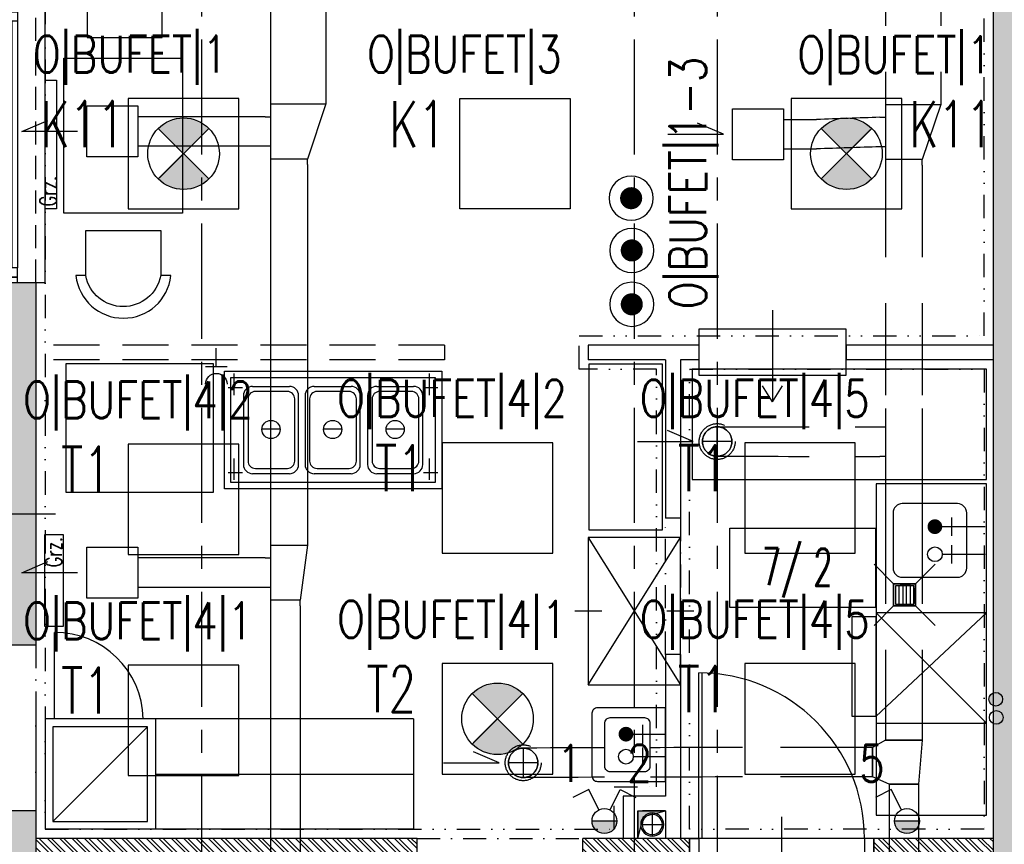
# Model space of a CAD drawing. Extents: x 41755 to 123924, y -112333 to 86187.
# Tile 214 of 256: x 100422 to 100957, y -7416 to -6968. Entities that reach past the tile are written whole.
import ezdxf
from ezdxf.enums import TextEntityAlignment as Align

# ---------------------------------------------------------------- set-up
doc = ezdxf.new("R2010")
doc.units = 0
doc.header["$LTSCALE"] = 50
for name, pattern in [('CENTER', [2, 1.25, -0.25, 0.25, -0.25]), ('DASHDOT', [1, 0.5, -0.25, 0, -0.25]), ('DASHED', [0.75, 0.5, -0.25]), ('DASHED2', [0.375, 0.25, -0.125]), ('DIVIDE', [31.75, 12.7, -6.35, 0, -6.35, 0, -6.35])]:
    doc.linetypes.add(name, pattern=pattern)
doc.layers.get('0').update_dxf_attribs({"color": 101, "linetype": 'CONTINUOUS'})
for name, color, linetype in [('-A_ELEKTR', 2, 'CONTINUOUS'), ('-A_OPIS', 1, 'CONTINUOUS'), ('Drz---drzwi', 5, 'CONTINUOUS'), ('E-90', 6, 'CONTINUOUS'), ('E35', 6, 'CONTINUOUS'), ('Ins-co', 2, 'CONTINUOUS'), ('Ins-kan', 54, 'CONTINUOUS'), ('Ins-went', 141, 'CONTINUOUS'), ('Ins-wod', 4, 'CONTINUOUS'), ('Okn---okna', 5, 'CONTINUOUS'), ('Opis-pom', 6, 'CONTINUOUS'), ('Opis_pom_ramka', 6, 'CONTINUOUS'), ('Os-osie glowne', 1, 'CENTER'), ('Sc-beton', 7, 'CONTINUOUS'), ('Sc-beton-hatch', 86, 'CONTINUOUS'), ('Sc-cegla pustak', 42, 'CONTINUOUS'), ('Sc-cegla pustak-hatch', 8, 'CONTINUOUS'), ('Sc-nadproza kon', 5, 'DASHED2'), ('Sc-silikat', 61, 'CONTINUOUS'), ('Suf-widok', 8, 'CONTINUOUS'), ('W-idok pod', 5, 'DASHED'), ('W-otwor-strop', 1, 'CONTINUOUS'), ('Wyp-kuchnia', 71, 'CONTINUOUS'), ('Wyp-meble', 155, 'CONTINUOUS'), ('Wyp-sanitar', 131, 'CONTINUOUS')]:
    doc.layers.add(name, color=color, linetype=linetype)
doc.layers.get('-A_OPIS').off()
doc.styles.add('KA wymiar', font='romans.shx', dxfattribs={"width": 0.6})
doc.styles.add('ROMANS', font='romans', dxfattribs={"width": 0.85})

# ---------------------------------------------------------------- blocks, each defined once
blk = doc.blocks.new('_0630_DRZWI_90')
at = {"ltscale": 7}
for p, q in [((5, 8), (5, 98)), ((6.8, 8), (6.8, 97.98))]:
    blk.add_line(p, q, dxfattribs=at)
at = {"ltscale": 25}
for p, q in [((50, 19.7), (50, -28.9)), ((5, 8), (0, 8)), ((0, 8), (5, 8)), ((0, 0), (0, 8)), ((95, 8), (5, 8)), ((5, 8), (5, 0)), ((95, 8), (95, 0)), ((100, 8), (95, 8)), ((100, 0), (100, 8)), ((5, 0), (0, 0)), ((5, 0), (0, 0)), ((95, 0), (100, 0)), ((95, 0), (100, 0))]:
    blk.add_line(p, q, dxfattribs=at)
at = {"ltscale": 7}
blk.add_arc((5, 8), 90, 0, 90, dxfattribs=at)
blk = doc.blocks.new('_dsjhgfdfg')
for p, q in [((-28, -150), (-28, 0)), ((-28, 0), (-25, 0)), ((15, 0), (10, 0)), ((15, -150), (15, 0)), ((-10, -145), (-10, -5)), ((-6, -8), (-6, -142)), ((-3, -8), (-3, -142)), ((0, -8), (0, -142)), ((-25, -150), (-28, -150)), ((10, -150), (15, -150))]:
    blk.add_line(p, q)
at = {"linetype": 'DASHED2'}
for p, q in [((10, -150), (10, 0)), ((-25, -150), (-25, 0))]:
    blk.add_line(p, q, dxfattribs=at)
for points in [[(-10, -5), (-10, 0), (0, 0), (0, -3), (-4, -3), (-4, -5)], [(-6, -8), (-6, -5), (-4, -5), (-4, -3), (0, -3), (0, -5), (0, -8)], [(-6, -142), (-6, -145), (-4, -145), (-4, -147), (0, -147), (0, -145), (0, -142)], [(-10, -145), (-10, -150), (0, -150), (0, -147), (-4, -147), (-4, -145)]]:
    blk.add_lwpolyline(points, close=True)
blk = doc.blocks.new('_opis_pom_metka')
at = {"layer": 'Opis_pom_ramka'}
blk.add_lwpolyline([(-33.13, 0), (32.87, 0), (32.87, -36), (-33.13, -36)], close=True, dxfattribs=at)
at = {"style": 'KA wymiar', "width": 0.6}
blk.add_attdef('KO/', text='', height=16.8, dxfattribs=at).set_placement((3.45, -25.87), align=Align.RIGHT)
blk.add_attdef('NR', (3.8, -26.16), '', height=16.8, dxfattribs=at)
blk = doc.blocks.new('_dkjhsjhkfgh')
at = {"layer": 'Ins-went', "ltscale": 2}
for p, q in [((767.5, 3642.3), (767.5, 3425.1)), ((797.5, 3642.3), (797.5, 3425.1)), ((767.5, 3425.08), (767.5, 3389.08)), ((797.5, 3425.08), (797.5, 3422.08)), ((767.5, 3422.08), (797.5, 3422.08)), ((797.5, 3422.08), (787.5, 3392.08)), ((764.5, 3415.08), (767.5, 3415.08)), ((767.5, 3399.08), (764.5, 3399.08)), ((787.5, 3392.08), (767.5, 3392.08)), ((787.5, 3389.08), (787.5, 3392.08)), ((767.5, 3389.08), (767.5, 3185.38)), ((787.5, 3389.08), (787.5, 3185.38)), ((767.5, 3185.38), (767.5, 3149.38)), ((767.5, 3182.38), (787.5, 3182.38)), ((787.5, 3182.38), (783.5, 3152.38)), ((787.5, 3185.38), (787.5, 3182.38)), ((764.5, 3175.38), (767.5, 3175.38)), ((767.5, 3159.38), (764.5, 3159.38)), ((783.5, 3152.38), (767.5, 3152.38)), ((783.5, 3149.38), (783.5, 3152.38)), ((767.5, 3149.38), (767.5, 3146.38)), ((767.5, 3146.38), (767.5, 3133.38)), ((783.5, 3149.38), (783.5, 3146.38)), ((783.5, 3146.38), (783.5, 3133.38)), ((767.5, 3133.38), (767.5, 3129.38)), ((767.5, 3129.38), (767.5, 2909.18)), ((783.5, 3133.38), (783.5, 3129.38)), ((783.5, 3129.38), (783.5, 2909.18))]:
    blk.add_line(p, q, dxfattribs=at)
for points in [[(667.68, 3420.93), (695.38, 3420.93), (695.38, 3393.23), (667.68, 3393.23)], [(667.68, 3181.23), (695.38, 3181.23), (695.38, 3153.53), (667.68, 3153.53)]]:
    blk.add_lwpolyline(points, close=True, dxfattribs=at)
for points in [[(662.68, 3407.08), (632.44, 3407.08), (646.45, 3413.1)], [(662.68, 3167.38), (632.44, 3167.38), (646.45, 3173.4)]]:
    blk.add_lwpolyline(points, dxfattribs=at)
for points in [[(764.5, 3415.08), (695.38, 3415.08)], [(764.5, 3399.08), (695.38, 3399.08)], [(764.5, 3175.38), (695.38, 3175.38)], [(764.5, 3159.38), (695.38, 3159.38)]]:
    blk.add_spline(points, degree=3, dxfattribs=at)
blk = doc.blocks.new('_ODWODNIENIE_KRATKA')
for p, q in [((-12, 0), (-22.61, 10.61)), ((0, 0), (10.61, 10.61)), ((-11, -2.99), (-1, -2.99)), ((-1, -4.99), (-11, -4.99)), ((-11, -6.99), (-1, -6.99)), ((-1, -8.99), (-11, -8.99)), ((-22.61, -22.6), (-12, -11.99)), ((10.61, -22.6), (0, -11.99))]:
    blk.add_line(p, q)
for points in [[(0, -11.99), (0, 0), (-12, 0), (-12, -11.99)], [(-1, -10.99), (-1, -1), (-11, -1), (-11, -10.99)]]:
    blk.add_lwpolyline(points, close=True)
blk = doc.blocks.new('T-GNIAZDO_1F')
at = {"layer": '-A_ELEKTR'}
for p, q in [((9.36, 11.7), (9.36, 0)), ((9.36, 5.85), (19.5, 5.85))]:
    blk.add_line(p, q, dxfattribs=at)
blk.add_arc((0, 5.85), 5.85, 270, 90, dxfattribs=at)
blk = doc.blocks.new('stoliczek')
at = {"layer": 'Wyp-meble'}
blk.add_lwpolyline([(58.8, 31.2), (143.01, 31.2), (143.01, -33.16), (58.8, -33.16)], close=True, dxfattribs=at)
for points in [[(23.1, -20.56), (23.1, -25.81, -0.895014), (23.1, 25.81), (23.1, 20.26, 0.825539), (23.14, -20.49), (47.7, -20.49), (47.7, 20.26), (23.1, 20.26)], [(177.04, -21.43), (177.04, -26.68, 0.895014), (177.04, 24.95), (177.04, 19.4, -0.825539), (177.01, -21.36), (152.45, -21.36), (152.45, 19.4), (177.04, 19.4)]]:
    blk.add_lwpolyline(points, format="xyb", dxfattribs=at)
blk = doc.blocks.new('A$C5DF87A14')
at = {"layer": 'Wyp-meble', "rotation": 270}
blk.add_blockref('stoliczek', (698.42, 3515.78), dxfattribs=at)
blk = doc.blocks.new('E-90Przycisk')
at = {"layer": 'E35', "const_width": 3}
blk.add_lwpolyline([(1.5, 0, -1), (-1.5, 0, -1)], format="xyb", close=True, dxfattribs=at)
at = {"layer": 'E35'}
blk.add_circle((0, 0), 6, dxfattribs=at)

msp = doc.modelspace()

# ---------------------------------------------------------------- hatches: boundary and pattern name
at = {"layer": 'E35'}
h = msp.add_hatch(color=256, dxfattribs=at)
edge = h.paths.add_edge_path()
edge.add_line((100511.18, -7040.641), (100524.926, -7026.895))
edge.add_ellipse((100511.18, -7040.641), major_axis=(13.746, 13.746), ratio=1, start_angle=360, end_angle=450)
edge.add_line((100497.434, -7026.895), (100511.18, -7040.641))
edge = h.paths.add_edge_path()
edge.add_line((100524.926, -7054.388), (100511.18, -7040.641))
edge.add_line((100511.18, -7040.641), (100497.434, -7054.388))
edge.add_ellipse((100511.18, -7040.641), major_axis=(-13.746, 13.746), ratio=1, start_angle=90, end_angle=180)
h = msp.add_hatch(color=256, dxfattribs=at)
edge = h.paths.add_edge_path()
edge.add_line((100871.18, -7040.641), (100884.926, -7026.895))
edge.add_ellipse((100871.18, -7040.641), major_axis=(13.746, 13.746), ratio=1, start_angle=360, end_angle=450)
edge.add_line((100857.434, -7026.895), (100871.18, -7040.641))
edge = h.paths.add_edge_path()
edge.add_line((100884.926, -7054.388), (100871.18, -7040.641))
edge.add_line((100871.18, -7040.641), (100857.434, -7054.388))
edge.add_ellipse((100871.18, -7040.641), major_axis=(-13.746, 13.746), ratio=1, start_angle=90, end_angle=180)
h = msp.add_hatch(color=256, dxfattribs=at)
edge = h.paths.add_edge_path()
edge.add_line((100681.684, -7347.641), (100695.43, -7333.895))
edge.add_ellipse((100681.684, -7347.641), major_axis=(13.746, 13.746), ratio=1, start_angle=360, end_angle=450)
edge.add_line((100667.938, -7333.895), (100681.684, -7347.641))
edge = h.paths.add_edge_path()
edge.add_line((100695.43, -7361.388), (100681.684, -7347.641))
edge.add_line((100681.684, -7347.641), (100667.938, -7361.388))
edge.add_ellipse((100681.684, -7347.641), major_axis=(-13.746, 13.746), ratio=1, start_angle=90, end_angle=180)
for points in [[(100733.001, -7403.185), (100746.501, -7403.185, -1)], [(100897.257, -7403.185), (100910.757, -7403.185, -1)]]:
    msp.add_hatch(color=256, dxfattribs=at).paths.add_polyline_path(points)
at = {"layer": 'Ins-wod'}
msp.add_hatch(color=256, dxfattribs=at).paths.add_polyline_path([(100955.977, -7337.04, 1), (100948.489, -7337.04, 1)])
at = {"layer": 'Sc-beton-hatch'}
h = msp.add_hatch(dxfattribs=at)
h.set_pattern_fill('ANSI33', color=256, style=0)
h.set_pattern_definition([(45, (48983.4185, 565.478), (-4.49012806, 4.49012806), []), (45, (48987.9087, 565.478), (-4.49012806, 4.49012806), [3.175, -1.5875])])
h.paths.add_polyline_path([(102400.966, -5400.641), (102380.966, -5400.641), (102380.966, -5500.641), (102330.966, -5500.641), (102330.966, -5520.641), (102380.966, -5520.641), (102380.966, -5973.641), (102400.966, -5973.641)])
h.paths.add_polyline_path([(101710.966, -5330.585), (101710.966, -5560.641), (101730.966, -5560.641), (101730.966, -5520.641), (101770.966, -5520.641), (101770.966, -5500.641), (101730.966, -5500.641), (101730.966, -5327.797, 0.0068353), (101990.084, -5287.78), (101987.07, -5268.006, -0.0084051), (101668.963, -5316.121), (101671.621, -5335.944, 0.0010351)])
h.paths.add_polyline_path([(101738.466, -5895.641), (101703.466, -5895.641), (101703.466, -5930.641), (101738.466, -5930.641)])
h.paths.add_polyline_path([(101695.966, -6277.641), (101730.966, -6277.641), (101730.966, -6242.641), (101695.966, -6242.641)])
h.paths.add_polyline_path([(102400.966, -6108.641), (102380.966, -6108.641), (102380.966, -6330.641), (102400.966, -6330.641)])
h.paths.add_polyline_path([(100985.966, -5895.641), (100950.966, -5895.641), (100950.966, -5930.641), (100985.966, -5930.641)], flags=17)
h.paths.add_polyline_path([(100765.966, -5910.641), (100765.966, -5413.927, 0.0063955), (101010.966, -5401.354), (101009.686, -5381.395, -0.0079596), (100705.366, -5396.058), (100706.01, -5416.048, 0.0010422), (100745.966, -5414.677), (100745.966, -6082.641), (100765.966, -6082.641), (100765.966, -5930.641), (100798.966, -5930.641), (100798.966, -5930.637), (100798.966, -5910.641)])
h.paths.add_polyline_path([(100310.966, -6262.641), (100410.966, -6262.641), (100410.966, -6460.641), (100430.966, -6460.641), (100430.966, -6262.641), (100765.966, -6262.641), (100765.966, -6237.641), (100745.966, -6237.641), (100745.966, -6242.641), (100330.966, -6242.641), (100330.966, -5420.801, 0.0010428), (100370.966, -5420.993), (100371.02, -5400.99, -0.0015651), (100310.966, -5400.641)])
h.paths.add_polyline_path([(100970.966, -6242.641), (100950.966, -6242.641), (100950.966, -6900.641), (100927.966, -6900.641), (100927.966, -6920.641), (100950.966, -6920.641), (100950.966, -7503.141), (100970.966, -7503.141), (100970.966, -6920.641), (101261.966, -6920.641), (101261.966, -7235.641), (101281.966, -7235.641), (101334.966, -7235.641), (101334.966, -7215.641), (101281.966, -7215.641), (101281.966, -6900.641), (100970.966, -6900.641)])
h.paths.add_polyline_path([(100410.966, -6710.641), (100430.966, -6710.641), (100430.966, -6610.641), (100410.966, -6610.641)])
h.paths.add_polyline_path([(100410.966, -6960.641), (100430.966, -6960.641), (100430.966, -6920.641), (100470.966, -6920.641), (100470.966, -6900.641), (100430.966, -6900.641), (100430.966, -6860.641), (100410.966, -6860.641)])
h.paths.add_polyline_path([(100790.966, -6920.641), (100790.966, -6900.641), (100725.966, -6900.641), (100725.966, -6920.641)])
h.paths.add_polyline_path([(101334.966, -6920.641), (101334.966, -6900.641), (101281.966, -6900.641), (101281.966, -6920.641)], flags=17)
h.paths.add_polyline_path([(101556.966, -6920.641), (101556.966, -6900.641), (101468.966, -6900.641), (101468.966, -6920.641)])
h.paths.add_polyline_path([(101710.966, -6900.641), (101690.966, -6900.641), (101690.966, -6920.641), (101710.966, -6920.641)])
h.paths.add_polyline_path([(101730.966, -6900.641), (101710.966, -6900.641), (101710.966, -6920.641), (101710.966, -7215.641), (101690.966, -7215.641), (101690.966, -7235.641), (101730.966, -7235.641)])
h.paths.add_polyline_path([(101488.966, -7215.641), (101468.966, -7215.641), (101468.966, -7235.641), (101556.966, -7235.641), (101556.966, -7215.641), (101503.966, -7215.641), (101503.966, -6920.641), (101488.966, -6920.641)])
h.paths.add_polyline_path([(102400.966, -6750.641), (102380.966, -6750.641), (102380.966, -7100.641), (102400.966, -7100.641)])
h.paths.add_polyline_path([(102400.966, -7200.641), (102380.966, -7200.641), (102380.966, -7465.641), (102400.966, -7465.641)])
h.paths.add_polyline_path([(102380.966, -7650.641), (102332.966, -7650.641), (102332.966, -7670.641), (102380.966, -7670.641), (102380.966, -8275.641), (102400.966, -8275.641), (102400.966, -7615.641), (102380.966, -7615.641)])
h.paths.add_polyline_path([(102133.966, -7650.641), (102133.966, -7670.641), (102227.966, -7670.641), (102227.966, -7650.641)])
h.paths.add_polyline_path([(101905.966, -7650.641), (101905.966, -7670.641), (102008.966, -7670.641), (102008.966, -7650.641)])
h.paths.add_polyline_path([(101710.966, -7670.641), (101710.966, -8400.641), (101685.966, -8400.641), (101685.966, -8420.641), (101730.966, -8420.641), (101730.966, -7670.641), (101770.966, -7670.641), (101770.966, -7650.641), (101227.466, -7650.641), (101227.466, -7670.641)])
h.paths.add_polyline_path([(100950.966, -7650.641), (100430.966, -7650.641), (100430.966, -7590.641), (100410.966, -7590.641), (100410.966, -7670.641), (100745.966, -7670.641), (101092.466, -7670.641), (101092.466, -7650.641), (100970.966, -7650.641), (100970.966, -7603.141), (100950.966, -7603.141)])
h.paths.add_polyline_path([(100410.966, -7440.641), (100430.966, -7440.641), (100430.966, -7397.641), (100410.966, -7397.641)])
h.paths.add_polyline_path([(100430.966, -7110.641), (100410.966, -7110.641), (100410.966, -7307.641), (100430.966, -7307.641)])
h.paths.add_polyline_path([(100745.966, -8420.641), (100765.966, -8420.641), (100765.966, -8400.641), (100410.966, -8400.641), (100410.966, -8420.641)])
h.paths.add_polyline_path([(100765.966, -8420.641), (100785.966, -8420.641), (100785.966, -8400.641), (100765.966, -8400.641)])
h.paths.add_polyline_path([(100785.966, -8400.641), (100785.966, -8420.641), (101097.466, -8420.641), (101097.466, -8400.641)])
h.paths.add_polyline_path([(101322.966, -8420.641), (101322.966, -8400.641), (101227.466, -8400.641), (101227.466, -8420.641)], flags=17)
h.paths.add_polyline_path([(101432.966, -8400.641), (101432.966, -8420.641), (101575.966, -8420.641), (101575.966, -8400.641)])
h.paths.add_polyline_path([(101950.966, -8400.641), (101950.966, -8420.641), (102028.966, -8420.641), (102028.966, -8400.641)])
h.paths.add_polyline_path([(102138.966, -8400.641), (102138.966, -8420.641), (102380.966, -8420.641), (102380.966, -8445.641), (102400.966, -8445.641), (102400.966, -8375.641), (102380.966, -8375.641), (102380.966, -8400.641)])
h.paths.add_polyline_path([(102380.966, -8568.641), (102345.966, -8568.641), (102345.966, -8875.141), (102365.966, -8875.141), (102365.966, -8588.641), (102400.966, -8588.641), (102400.966, -8545.641), (102380.966, -8545.641)])
h.paths.add_polyline_path([(102365.966, -8995.141), (102345.966, -8995.141), (102345.966, -9050.641), (101950.966, -9050.641), (101950.966, -9075.641), (102345.966, -9075.641), (102345.966, -9105.641), (102365.966, -9105.641), (102365.966, -9075.641)])
h.paths.add_polyline_path([(102400.966, -9290.641), (102365.966, -9290.641), (102365.966, -9255.641), (102345.966, -9255.641), (102345.966, -9310.641), (102380.966, -9310.641), (102380.966, -9718.141), (102380.966, -9900.641), (101730.966, -9900.641), (101730.966, -9855.641), (101710.966, -9855.641), (101710.966, -9920.641), (102380.966, -9920.641), (102380.966, -10349.912), (102380.966, -10410.641), (102400.966, -10410.641), (102400.966, -10010.641), (102400.966, -9838.141)])
h.paths.add_polyline_path([(101730.966, -9529.641), (101710.966, -9529.641), (101710.966, -9725.641), (101730.966, -9725.641)], flags=17)
h.paths.add_polyline_path([(101710.966, -9419.641), (101730.966, -9419.641), (101730.966, -8640.641), (101710.966, -8640.641), (101710.966, -9050.641), (101414.966, -9050.641), (101414.966, -9075.641), (101710.966, -9075.641)])
h.paths.add_polyline_path([(101263.966, -9050.641), (101263.966, -9075.641), (101304.966, -9075.641), (101304.966, -9050.641)])
h.paths.add_polyline_path([(101041.966, -9075.641), (101041.966, -9050.641), (100925.966, -9050.641), (100925.966, -9075.641)])
h.paths.add_polyline_path([(100825.966, -9075.641), (100825.966, -9050.641), (100530.966, -9050.641), (100530.966, -9035.641), (100510.966, -9035.641), (100510.966, -9050.641), (100270.966, -9050.641), (100270.966, -9075.641), (100510.966, -9075.641), (100510.966, -9471.141), (100530.966, -9471.141), (100530.966, -9075.641)])
h.paths.add_polyline_path([(100530.966, -8906.641), (100510.966, -8906.641), (100510.966, -8938.641), (100530.966, -8938.641)])
h.paths.add_polyline_path([(100220.966, -9075.641), (100220.966, -9050.641), (100170.966, -9050.641), (100170.966, -9075.641)])
h.paths.add_polyline_path([(100120.966, -9075.641), (100120.966, -9050.641), (100070.966, -9050.641), (100070.966, -9075.641)])
h.paths.add_polyline_path([(100020.966, -9075.641), (100020.966, -9050.641), (99970.966, -9050.641), (99970.966, -9075.641)])
h.paths.add_polyline_path([(99920.966, -9075.641), (99920.966, -9050.641), (99880.966, -9050.641), (99880.966, -9957.641), (99980.966, -9957.641), (99980.966, -9972.641), (100000.966, -9972.641), (100000.966, -9937.641), (99900.966, -9937.641), (99900.966, -9075.641)])
h.paths.add_polyline_path([(101041.966, -9396.641), (101041.966, -9378.641), (100927.966, -9378.641), (100927.966, -9396.641)])
h.paths.add_polyline_path([(100510.966, -9725.641), (100530.966, -9725.641), (100530.966, -9571.141), (100510.966, -9571.141)])
h.paths.add_polyline_path([(100000.966, -10090.641), (100000.966, -10072.641), (99980.966, -10072.641), (99980.966, -10090.641), (99780.966, -10090.641), (99780.966, -10445.641), (100510.966, -10445.641), (100510.966, -10485.641), (100530.966, -10485.641), (100530.966, -10445.641), (100580.966, -10445.641), (100580.966, -10425.641), (100530.966, -10425.641), (100530.966, -10270.641), (100510.966, -10270.641), (100510.966, -10425.641), (99800.966, -10425.641), (99800.966, -10110.641), (100510.966, -10110.641), (100510.966, -10120.641), (100530.966, -10120.641), (100530.966, -9855.641), (100510.966, -9855.641), (100510.966, -10090.641)])
h.paths.add_polyline_path([(100970.966, -9920.641), (101087.466, -9920.641), (101087.466, -9900.641), (100750.966, -9900.641), (100750.966, -9920.641), (100950.966, -9920.641), (100950.966, -10425.641), (100730.966, -10425.641), (100730.966, -10445.641), (100790.966, -10445.641), (100790.966, -10485.641), (100810.966, -10485.641), (100810.966, -10445.641), (101070.966, -10445.641), (101070.966, -10425.641), (100970.966, -10425.641)])
h.paths.add_polyline_path([(101197.466, -9900.641), (101197.466, -9920.641), (101261.966, -9920.641), (101261.966, -10425.641), (101220.966, -10425.641), (101220.966, -10445.641), (101802.966, -10445.641), (101802.966, -10425.641), (101281.966, -10425.641), (101281.966, -9900.641)])
h.paths.add_polyline_path([(102365.966, -10445.641), (102365.966, -10425.641), (102320.966, -10425.641), (102320.966, -10445.641)])
h.paths.add_polyline_path([(102383.466, -10428.141), (102365.966, -10445.641), (102400.966, -10445.641)])
h.paths.add_polyline_path([(102365.966, -10410.641), (102365.966, -10445.641), (102383.466, -10428.141)])
h.paths.add_polyline_path([(102365.966, -10410.641), (102383.466, -10428.141), (102400.966, -10410.641)])
h.paths.add_polyline_path([(102400.966, -10410.641), (102383.466, -10428.141), (102400.966, -10445.641)])
at = {"layer": 'Sc-cegla pustak-hatch'}
h = msp.add_hatch(dxfattribs=at)
h.set_pattern_fill('ANSI32', color=256, scale=0.5, angle=90, style=0)
h.set_pattern_definition([(135, (48983.4185, 565.478), (-3.36759605, -3.36759605), []), (135, (48983.4185, 567.723), (-3.36759605, -3.36759605), [])])
h.paths.add_polyline_path([(101775.966, -6918.641), (101775.966, -6900.641), (101730.966, -6900.641), (101730.966, -6918.641)])
h.paths.add_polyline_path([(101950.966, -6918.641), (101950.966, -7430.641), (101968.966, -7430.641), (101968.966, -7403.641), (102042.966, -7403.641), (102050.966, -7403.641), (102050.966, -7411.641), (102042.966, -7411.641), (102042.966, -7430.641), (102068.766, -7430.641), (102068.766, -7412.641), (102060.966, -7412.641), (102060.966, -7385.641), (101968.966, -7385.641), (101968.966, -7036.641), (102033.966, -7036.641), (102033.966, -7018.641), (101968.966, -7018.641), (101968.966, -6900.641), (101905.966, -6900.641), (101905.966, -6918.641)])
h.paths.add_polyline_path([(102133.966, -7018.641), (102133.966, -7036.641), (102380.966, -7036.641), (102380.966, -7018.641)])
h.paths.add_polyline_path([(102380.966, -7430.641), (102380.966, -7412.641), (102168.766, -7412.641), (102168.766, -7430.641)])
h.paths.add_polyline_path([(101950.966, -7898.641), (101968.966, -7898.641), (101968.966, -7670.641), (101950.966, -7670.641)])
h.paths.add_polyline_path([(101078.966, -7412.641), (101078.966, -7144.641), (101060.966, -7144.641), (101060.966, -7430.641), (101261.966, -7430.641), (101261.966, -7473.141), (101279.966, -7473.141), (101279.966, -7402.641), (101261.966, -7402.641), (101261.966, -7412.641)])
h.paths.add_polyline_path([(101279.966, -7235.641), (101261.966, -7235.641), (101261.966, -7302.641), (101279.966, -7302.641)])
h.paths.add_polyline_path([(100885.966, -7412.641), (100885.966, -7430.641), (100950.966, -7430.641), (100950.966, -7412.641)])
h.paths.add_polyline_path([(100785.966, -7430.641), (100785.966, -7412.641), (100727.966, -7412.641), (100727.966, -7430.641)])
h.paths.add_polyline_path([(100637.966, -7430.641), (100637.966, -7412.641), (100430.966, -7412.641), (100430.966, -7430.641)])
h.paths.add_polyline_path([(100410.966, -7790.641), (100428.966, -7790.641), (100428.966, -7670.641), (100410.966, -7670.641)])
h.paths.add_polyline_path([(100410.966, -8005.641), (100428.966, -8005.641), (100428.966, -8000.641), (101023.966, -8000.641), (101023.966, -8064.641), (101041.966, -8064.641), (101041.966, -7926.641), (101023.966, -7926.641), (101023.966, -7982.641), (100765.966, -7982.641), (100765.966, -7900.641), (100747.966, -7900.641), (100747.966, -7982.641), (100428.966, -7982.641), (100428.966, -7940.641), (100410.966, -7940.641)])
h.paths.add_polyline_path([(100765.966, -7670.641), (100747.966, -7670.641), (100747.966, -7800.641), (100765.966, -7800.641)])
h.paths.add_polyline_path([(101041.966, -7670.641), (101023.966, -7670.641), (101023.966, -7826.641), (101041.966, -7826.641)])
h.paths.add_polyline_path([(101279.966, -7603.141), (101261.966, -7603.141), (101261.966, -7650.641), (101279.966, -7650.641)])
h.paths.add_polyline_path([(101279.966, -7670.641), (101261.966, -7670.641), (101261.966, -8400.641), (101279.966, -8400.641), (101279.966, -8004.641), (101575.966, -8004.641), (101575.966, -7986.641), (101279.966, -7986.641)])
h.paths.add_polyline_path([(101041.966, -8164.641), (101023.966, -8164.641), (101023.966, -8400.641), (101041.966, -8400.641)])
h.paths.add_polyline_path([(100428.966, -8155.641), (100410.966, -8155.641), (100410.966, -8220.641), (100428.966, -8220.641)])
h.paths.add_polyline_path([(100410.966, -8400.641), (100428.966, -8400.641), (100428.966, -8370.641), (100410.966, -8370.641)])
h.paths.add_polyline_path([(100428.966, -8435.641), (100428.966, -8420.641), (100410.966, -8420.641), (100410.966, -8435.641)])
h.paths.add_polyline_path([(100410.966, -8650.641), (100428.966, -8650.641), (100428.966, -8585.641), (100410.966, -8585.641)])
h.paths.add_polyline_path([(100410.966, -8924.641), (100510.966, -8924.641), (100510.966, -8906.641), (100428.966, -8906.641), (100428.966, -8800.641), (100410.966, -8800.641)])
h.paths.add_polyline_path([(100747.966, -8740.641), (100765.966, -8740.641), (100765.966, -8432.641), (100747.966, -8432.641)])
h.paths.add_polyline_path([(101023.966, -9050.641), (101041.966, -9050.641), (101041.966, -8895.641), (101023.966, -8895.641)])
h.paths.add_polyline_path([(101023.966, -8795.641), (101041.966, -8795.641), (101041.966, -8420.641), (101023.966, -8420.641)])
h.paths.add_polyline_path([(101710.966, -8004.641), (101710.966, -7986.641), (101685.966, -7986.641), (101685.966, -8004.641)])
h.paths.add_polyline_path([(101977.966, -8028.641), (101977.966, -8102.641), (101950.966, -8102.641), (101950.966, -8400.641), (101968.966, -8400.641), (101968.966, -8120.641), (102380.966, -8120.641), (102380.966, -8102.641), (101995.966, -8102.641), (101995.966, -8010.641), (101968.966, -8010.641), (101968.966, -7988.641), (101950.966, -7988.641), (101950.966, -8028.641)])
h.paths.add_polyline_path([(101968.966, -8658.641), (101968.966, -8420.641), (101950.966, -8420.641), (101950.966, -8640.641), (101905.966, -8640.641), (101905.966, -8658.641)])
h.paths.add_polyline_path([(101950.966, -8778.641), (101950.966, -8796.641), (102345.966, -8796.641), (102345.966, -8778.641)])
h.paths.add_polyline_path([(101657.966, -8640.641), (101657.966, -8658.641), (101695.966, -8658.641), (101710.966, -8658.641), (101710.966, -8640.641)])
h.paths.add_polyline_path([(101775.966, -8658.641), (101775.966, -8640.641), (101730.966, -8640.641), (101730.966, -8658.641)])
h.paths.add_polyline_path([(101547.966, -8658.641), (101547.966, -8640.641), (101465.966, -8640.641), (101465.966, -8595.641), (101447.966, -8595.641), (101447.966, -8640.641), (101432.966, -8640.641), (101432.966, -8658.641)])
h.paths.add_polyline_path([(101465.966, -8420.641), (101447.966, -8420.641), (101447.966, -8465.641), (101465.966, -8465.641)])
h.paths.add_polyline_path([(101263.966, -8640.641), (101263.966, -9050.641), (101281.966, -9050.641), (101281.966, -8658.641), (101322.966, -8658.641), (101322.966, -8640.641)])
h.paths.add_polyline_path([(100530.966, -9378.641), (100530.966, -9396.641), (100747.966, -9396.641), (100747.966, -9662.641), (100530.966, -9662.641), (100530.966, -9680.641), (101041.966, -9680.641), (101041.966, -9586.141), (101023.966, -9586.141), (101023.966, -9662.641), (100765.966, -9662.641), (100765.966, -9396.641), (100927.966, -9396.641), (100927.966, -9378.641)])
h.paths.add_polyline_path([(101041.966, -9396.641), (101023.966, -9396.641), (101023.966, -9486.141), (101041.966, -9486.141)], flags=17)
h.paths.add_polyline_path([(101041.966, -9075.641), (101023.966, -9075.641), (101023.966, -9378.641), (101041.966, -9378.641)])
h.paths.add_polyline_path([(101664.077, -9409.641), (101664.077, -9391.641), (101281.966, -9391.641), (101281.966, -9075.641), (101263.966, -9075.641), (101263.966, -9725.641), (101281.966, -9725.641), (101281.966, -9680.641), (101710.966, -9680.641), (101710.966, -9662.641), (101281.966, -9662.641), (101281.966, -9409.641)])
h.paths.add_polyline_path([(102345.966, -9310.641), (102345.966, -9292.641), (101950.966, -9292.641), (101950.966, -9310.641)])
h.paths.add_polyline_path([(101950.966, -9552.641), (101968.966, -9552.641), (101968.966, -9542.641), (102380.966, -9542.641), (102380.966, -9524.641), (101968.966, -9524.641), (101968.966, -9418.641), (101950.966, -9418.641)])
h.paths.add_polyline_path([(101968.966, -9672.641), (101968.966, -9662.641), (101950.966, -9662.641), (101950.966, -9790.641), (101968.966, -9790.641), (101968.966, -9690.641), (102118.966, -9690.641), (102118.966, -9900.641), (102136.966, -9900.641), (102136.966, -9672.641)])
h.paths.add_polyline_path([(101950.966, -9890.641), (101950.966, -9900.641), (101968.966, -9900.641), (101968.966, -9890.641)])
h.paths.add_polyline_path([(101263.966, -9900.641), (101281.966, -9900.641), (101281.966, -9855.641), (101263.966, -9855.641)])
h.paths.add_polyline_path([(100768.966, -10090.641), (100768.966, -10030.641), (100750.966, -10030.641), (100750.966, -10120.641), (100768.966, -10120.641), (100768.966, -10108.641), (100950.966, -10108.641), (100950.966, -10090.641)])
h.paths.add_polyline_path([(100768.966, -10220.641), (100750.966, -10220.641), (100750.966, -10425.641), (100768.966, -10425.641)])
h.paths.add_polyline_path([(100768.966, -9930.641), (100768.966, -9920.641), (100750.966, -9920.641), (100750.966, -9930.641)])
at = {"layer": 'W-otwor-strop'}
msp.add_hatch(color=256, dxfattribs=at).paths.add_polyline_path([(100896.759, -7274.325), (100908.749, -7274.325), (100908.749, -7286.325), (100907.748, -7275.325)])
at = {"layer": 'W-otwor-strop', "linetype": 'DASHDOT', "ltscale": 0.5}
msp.add_hatch(color=256, dxfattribs=at).paths.add_polyline_path([(100772.966, -7397.641), (100757.966, -7397.641), (100757.966, -7412.641), (100760.966, -7400.641)])

# ---------------------------------------------------------------- linework, layer by layer
at = {"layer": 'E35'}
for p, q in [((100497.434, -7026.895), (100524.926, -7054.388)), ((100497.434, -7054.388), (100524.926, -7026.895)), ((100857.434, -7026.895), (100884.926, -7054.388)), ((100857.434, -7054.388), (100884.926, -7026.895)), ((100221.14, -7236.367), (100441.578, -7236.367)), ((100667.938, -7333.895), (100695.43, -7361.388)), ((100667.938, -7361.388), (100695.43, -7333.895)), ((100731.203, -7386.113), (100722.667, -7390.388)), ((100736.729, -7397.149), (100731.203, -7386.113)), ((100742.773, -7397.149), (100748.299, -7386.113)), ((100748.299, -7386.113), (100756.835, -7390.388)), ((100895.459, -7386.113), (100886.924, -7390.388)), ((100900.985, -7397.149), (100895.459, -7386.113)), ((100746.501, -7403.185), (100733.001, -7403.185)), ((100910.757, -7403.185), (100897.257, -7403.185))]:
    msp.add_line(p, q, dxfattribs=at)
at = {"layer": 'E35', "linetype": 'Continuous', "ltscale": 0.3}
for p, q in [((100498.22, -7053.601), (100524.14, -7027.681)), ((100858.22, -7053.601), (100884.14, -7027.681)), ((100668.724, -7360.601), (100694.644, -7334.681))]:
    msp.add_line(p, q, dxfattribs=at)
for points in [[(100481.18, -7070.641), (100541.18, -7070.641), (100541.18, -7010.641), (100481.18, -7010.641)], [(100721.18, -7070.641), (100661.18, -7070.641), (100661.18, -7010.641), (100721.18, -7010.641)], [(100841.18, -7070.641), (100901.18, -7070.641), (100901.18, -7010.641), (100841.18, -7010.641)], [(100481.18, -7258.439), (100541.18, -7258.439), (100541.18, -7198.439), (100481.18, -7198.439)], [(100651.684, -7257.641), (100711.684, -7257.641), (100711.684, -7197.641), (100651.684, -7197.641)], [(100815.966, -7257.641), (100875.966, -7257.641), (100875.966, -7197.641), (100815.966, -7197.641)], [(100481.18, -7378.439), (100541.18, -7378.439), (100541.18, -7318.439), (100481.18, -7318.439)], [(100651.684, -7377.641), (100711.684, -7377.641), (100711.684, -7317.641), (100651.684, -7317.641)], [(100815.966, -7377.641), (100875.966, -7377.641), (100875.966, -7317.641), (100815.966, -7317.641)]]:
    msp.add_lwpolyline(points, close=True, dxfattribs=at)
at = {"layer": 'E35'}
for centre, radius in [((100511.18, -7040.641), 19.44), ((100871.18, -7040.641), 19.44), ((100681.684, -7347.641), 19.44), ((100739.751, -7403.185), 6.75), ((100904.007, -7403.185), 6.75)]:
    msp.add_circle(centre, radius, dxfattribs=at)
at = {"layer": 'Ins-co'}
for points in [[(100436.045, -7000.641), (100442.145, -7000.641), (100442.145, -7070.641), (100436.045, -7070.641)], [(100435.837, -7247.463), (100445.837, -7247.463), (100445.837, -7297.463), (100435.837, -7297.463)]]:
    msp.add_lwpolyline(points, close=True, dxfattribs=at)
at = {"layer": 'Ins-kan', "linetype": 'Continuous', "ltscale": 0.3}
for p, q in [((100765.723, -7398.792), (100765.723, -7411.37)), ((100759.434, -7405.081), (100772.012, -7405.081))]:
    msp.add_line(p, q, dxfattribs=at)
at = {"layer": 'Ins-kan', "linetype": 'Continuous', "ltscale": 0.3, "extrusion": (0, 0, -1)}
for major_axis, start_param, end_param in [((4.447, 4.447), -0.7853982, 5.4977871), ((-3.882, 3.882), 0.7853982, 7.0685835)]:
    msp.add_ellipse((100765.723, -7405.081), major_axis=major_axis, ratio=1, start_param=start_param, end_param=end_param, dxfattribs=at)
at = {"layer": 'Ins-went', "linetype": 'DASHED', "ltscale": 2}
for p, q in [((100892.346, -6846.129), (100892.346, -7010.829)), ((100922.346, -6846.129), (100922.346, -7010.829)), ((100892.346, -7010.862, 3630), (100892.346, -7046.862, 3630)), ((100892.346, -7013.862, 3630), (100922.346, -7013.862, 3630)), ((100922.346, -7013.862, 3630), (100912.346, -7043.862, 3630)), ((100922.346, -7010.862, 3630), (100922.346, -7013.862, 3630)), ((100837.028, -7022.051), (100854.978, -7022.051)), ((100889.346, -7020.862, 3630), (100892.346, -7020.862, 3630)), ((100837.028, -7038.051), (100854.978, -7038.051)), ((100892.346, -7036.862, 3630), (100889.346, -7036.862, 3630)), ((100912.346, -7043.862, 3630), (100892.346, -7043.862, 3630)), ((100892.346, -7046.862), (100892.346, -7179.062)), ((100912.346, -7046.862, 3630), (100912.346, -7043.862, 3630)), ((100912.346, -7046.862), (100912.346, -7179.062)), ((100892.346, -7179.106), (100892.346, -7215.106)), ((100912.346, -7179.106), (100912.346, -7215.106)), ((100800.958, -7205.02), (100800.974, -7189.02)), ((100889.346, -7189.106), (100892.346, -7189.106)), ((100808.966, -7197.02), (100792.966, -7197.012)), ((100892.346, -7205.106), (100889.346, -7205.106)), ((100892.346, -7215.106), (100892.346, -7218.106)), ((100892.346, -7218.106), (100892.346, -7231.106)), ((100912.346, -7215.106), (100912.346, -7218.106)), ((100912.346, -7218.106), (100912.346, -7231.106)), ((100892.346, -7231.106), (100892.346, -7235.106)), ((100912.346, -7231.106), (100912.346, -7235.106)), ((100892.346, -7235.106), (100892.346, -7359.206)), ((100912.346, -7235.106), (100912.346, -7359.206)), ((100892.346, -7359.206), (100885.346, -7363.206)), ((100892.346, -7359.206), (100912.346, -7359.206)), ((100912.346, -7359.206), (100892.346, -7359.206)), ((100912.346, -7359.206), (100910.346, -7383.206)), ((100695.583, -7363.541), (100695.651, -7379.541)), ((100885.346, -7363.206), (100814.746, -7363.206)), ((100885.346, -7363.206), (100885.346, -7379.206)), ((100885.346, -7379.206), (100885.346, -7363.206)), ((100703.617, -7371.507), (100687.617, -7371.575)), ((100885.346, -7379.206), (100814.746, -7379.206)), ((100894.346, -7383.206), (100885.346, -7379.206)), ((100894.346, -7383.206), (100910.346, -7383.206)), ((100894.346, -7383.206), (100894.346, -7442.906)), ((100910.346, -7383.206), (100894.346, -7383.206)), ((100910.346, -7383.206), (100910.346, -7442.906))]:
    msp.add_line(p, q, dxfattribs=at)
msp.add_lwpolyline([(100809.328, -7016.201), (100837.028, -7016.201), (100837.028, -7043.901), (100809.328, -7043.901)], close=True, dxfattribs=at)
for points in [[(100774.09, -7030.062), (100804.328, -7030.053), (100790.313, -7024.035)], [(100757.728, -7197.023), (100787.966, -7197.013), (100773.95, -7190.996)], [(100652.379, -7371.586), (100682.617, -7371.576), (100668.601, -7365.558)]]:
    msp.add_lwpolyline(points, dxfattribs=at)
for centre, radius in [((100800.966, -7197.02), 9.75), ((100800.966, -7197.02), 8), ((100695.617, -7371.541), 9.75), ((100695.617, -7371.541), 8)]:
    msp.add_circle(centre, radius, dxfattribs=at)
for centre, start, end in [((100800.966, -7197.02), 89.94391, 269.94391), ((100800.966, -7197.02), 269.94391, 89.94391), ((100695.617, -7371.541), 90.24147, 270.24147), ((100695.617, -7371.541), 270.24147, 90.24147)]:
    msp.add_arc(centre, 8, start, end, dxfattribs=at)
for points in [[(100889.346, -7020.862), (100854.978, -7022.051)], [(100889.346, -7036.862), (100854.978, -7038.051)], [(100800.974, -7189.02), (100889.346, -7189.106)], [(100800.958, -7205.02), (100889.346, -7205.106)], [(100814.746, -7363.206), (100695.583, -7363.541)], [(100814.746, -7379.206), (100695.651, -7379.541)]]:
    msp.add_spline(points, degree=3, dxfattribs=at)
at = {"layer": 'Ins-wod'}
for centre in [(100952.233, -7337.04), (100952.551, -7346.893)]:
    msp.add_circle(centre, 3.744, dxfattribs=at)
at = {"layer": 'Os-osie glowne'}
for points in [[(100520.966, -4978.641), (100520.966, -11025.641)], [(100755.966, -4978.641), (100755.966, -11025.641)], [(100800.966, -4978.641), (100800.966, -10955.641)]]:
    msp.add_lwpolyline(points, dxfattribs=at)
at = {"layer": 'Sc-beton'}
for points in [[(100950.966, -7503.141), (100950.966, -6920.641)], [(100410.966, -7110.641), (100430.966, -7110.641)], [(100430.966, -7110.641), (100430.966, -7307.641)], [(100430.966, -7307.641), (100410.966, -7307.641)], [(100430.966, -7397.641), (100410.966, -7397.641)], [(100430.966, -7397.641), (100430.966, -7440.641)]]:
    msp.add_lwpolyline(points, dxfattribs=at)
at = {"layer": 'Sc-cegla pustak'}
for points in [[(100637.966, -7412.641), (100430.966, -7412.641)], [(100637.966, -7412.641), (100430.966, -7412.641)], [(100637.966, -7430.641), (100637.966, -7412.641)], [(100785.966, -7412.641), (100727.966, -7412.641)], [(100785.966, -7412.641), (100727.966, -7412.641)], [(100727.966, -7430.641), (100727.966, -7412.641)], [(100785.966, -7412.641), (100785.966, -7430.641)], [(100950.966, -7412.641), (100885.966, -7412.641)], [(100885.966, -7412.641), (100885.966, -7430.641)]]:
    msp.add_lwpolyline(points, dxfattribs=at)
at = {"layer": 'Sc-nadproza kon', "linetype": 'DASHDOT', "ltscale": 0.5}
for points in [[(100772.966, -7312.641), (100772.966, -7238.641)], [(100780.966, -7238.641), (100780.966, -7312.641)], [(100430.966, -7307.641), (100430.966, -7397.641)], [(100637.966, -7412.641), (100727.966, -7412.641)]]:
    msp.add_lwpolyline(points, dxfattribs=at)
at = {"layer": 'Sc-silikat'}
for p, q in [((100757.966, -7397.641), (100772.966, -7397.641)), ((100757.966, -7412.641), (100757.966, -7397.641)), ((100757.966, -7397.641), (100772.966, -7397.641)), ((100757.966, -7412.641), (100757.966, -7397.641))]:
    msp.add_line(p, q, dxfattribs=at)
for points in [[(100730.966, -7144.641), (100730.966, -7152.641)], [(100790.966, -7144.641), (100730.966, -7144.641)], [(100790.966, -7144.641), (100790.966, -7152.641)], [(100950.966, -7144.641), (100870.966, -7144.641)], [(100870.966, -7144.641), (100870.966, -7152.641)], [(100772.966, -7152.641), (100730.966, -7152.641)], [(100772.966, -7152.641), (100772.966, -7238.641)], [(100780.966, -7152.641), (100780.966, -7238.641)], [(100790.966, -7152.641), (100780.966, -7152.641)], [(100950.966, -7152.641), (100870.966, -7152.641)], [(100780.966, -7238.641), (100772.966, -7238.641)], [(100772.966, -7312.641), (100772.966, -7389.641)], [(100780.966, -7312.641), (100772.966, -7312.641)], [(100780.966, -7312.641), (100780.966, -7412.641)], [(100772.966, -7389.641), (100749.966, -7389.641), (100749.966, -7412.641)], [(100772.966, -7389.641), (100749.966, -7389.641), (100749.966, -7412.641)], [(100772.966, -7397.641), (100772.966, -7412.641)], [(100772.966, -7397.641), (100772.966, -7412.641)]]:
    msp.add_lwpolyline(points, dxfattribs=at)
at = {"layer": 'Suf-widok', "linetype": 'DIVIDE', "ltscale": 0.02}
for points in [[(100435.966, -7407.641), (100744.966, -7407.641), (100744.966, -7384.641), (100767.966, -7384.641), (100767.966, -7157.641), (100725.966, -7157.641), (100725.966, -7139.641), (100945.966, -7139.641), (100945.966, -6925.641), (100435.966, -6925.641)], [(100785.966, -7157.641), (100945.966, -7157.641), (100945.966, -7407.641), (100785.966, -7407.641)]]:
    msp.add_lwpolyline(points, close=True, dxfattribs=at)
at = {"layer": 'W-idok pod'}
for points in [[(100652.966, -7144.641), (100430.966, -7144.641)], [(100652.966, -7144.641), (100652.966, -7152.641)], [(100652.966, -7152.641), (100430.966, -7152.641)]]:
    msp.add_lwpolyline(points, dxfattribs=at)
at = {"layer": 'W-otwor-strop', "ltscale": 0.5}
for points in [[(100896.759, -7274.325), (100908.749, -7274.325), (100908.749, -7286.325), (100896.759, -7286.325)], [(100896.759, -7274.325), (100908.749, -7274.325), (100908.749, -7286.325), (100907.748, -7275.325)]]:
    msp.add_lwpolyline(points, close=True, dxfattribs=at)
at = {"layer": 'W-otwor-strop', "linetype": 'DASHDOT', "ltscale": 0.5}
for points in [[(100757.966, -7397.641), (100772.966, -7397.641), (100772.966, -7412.641), (100757.946, -7412.641)], [(100772.966, -7397.641), (100757.966, -7397.641), (100757.966, -7412.641), (100760.966, -7400.641), (100772.966, -7397.641)]]:
    msp.add_lwpolyline(points, close=True, dxfattribs=at)
at = {"layer": 'Wyp-kuchnia'}
for p, q in [((100931.473, -7230.761), (100901.473, -7230.761)), ((100896.473, -7235.761), (100896.473, -7265.761)), ((100928.202, -7238.261), (100928.202, -7248.261)), ((100936.473, -7265.761), (100936.473, -7235.761)), ((100923.202, -7243.261), (100946.473, -7243.261)), ((100928.202, -7253.261), (100928.202, -7263.261)), ((100923.202, -7258.261), (100946.473, -7258.261)), ((100901.473, -7270.761), (100931.473, -7270.761))]:
    msp.add_line(p, q, dxfattribs=at)
at = {"layer": 'Wyp-kuchnia', "const_width": 4}
msp.add_lwpolyline([(100917.202, -7243.261, 1), (100921.202, -7243.261, 1)], format="xyb", close=True, dxfattribs=at)
at = {"layer": 'Wyp-kuchnia'}
msp.add_circle((100919.202, -7258.261), 4, dxfattribs=at)
for centre, start, end in [((100901.473, -7235.761), 90, 180), ((100931.473, -7235.761), 0, 90), ((100901.473, -7265.761), 180, 270), ((100931.473, -7265.761), 270, 0)]:
    msp.add_arc(centre, 5, start, end, dxfattribs=at)
at = {"layer": 'Wyp-meble', "ltscale": 0.3}
for p, q in [((100830.966, -7125.688), (100830.966, -7175.424)), ((100870.966, -7136.047), (100790.966, -7136.047)), ((100790.966, -7136.047), (100790.966, -7161.047)), ((100870.966, -7161.047), (100870.966, -7136.047)), ((100447.345, -7224.611), (100447.345, -7154.611)), ((100447.345, -7154.611), (100527.345, -7154.611)), ((100527.345, -7154.611), (100527.345, -7224.611)), ((100947.31, -7157.641), (100787.31, -7157.641)), ((100787.31, -7157.641), (100787.31, -7217.641)), ((100947.31, -7217.641), (100947.31, -7157.641)), ((100538.669, -7171.818), (100538.669, -7160.137)), ((100644.682, -7171.818), (100644.682, -7160.137)), ((100790.966, -7161.047), (100870.966, -7161.047)), ((100543.207, -7167.926), (100535.426, -7167.926)), ((100548.673, -7167.052), (100568.673, -7167.052)), ((100582.141, -7167.052), (100602.141, -7167.052)), ((100616.069, -7167.052), (100636.069, -7167.052)), ((100649.219, -7167.926), (100641.438, -7167.926)), ((100830.966, -7175.424), (100825.533, -7166.769)), ((100830.966, -7175.424), (100836.399, -7166.769)), ((100543.673, -7172.052), (100543.673, -7189.098)), ((100573.673, -7188.833), (100573.673, -7172.052)), ((100577.141, -7172.052), (100577.141, -7189.098)), ((100607.141, -7188.833), (100607.141, -7172.052)), ((100611.069, -7172.052), (100611.069, -7189.098)), ((100641.069, -7188.833), (100641.069, -7172.052)), ((100543.673, -7186), (100543.673, -7209.478)), ((100573.673, -7209.478), (100573.673, -7186)), ((100577.141, -7186), (100577.141, -7209.478)), ((100607.141, -7209.478), (100607.141, -7186)), ((100611.069, -7186), (100611.069, -7209.478)), ((100641.069, -7209.478), (100641.069, -7186)), ((100554.048, -7190.138), (100563.34, -7190.138)), ((100587.516, -7190.138), (100596.808, -7190.138)), ((100621.444, -7190.138), (100630.736, -7190.138)), ((100538.669, -7217.901), (100538.669, -7206.22)), ((100644.682, -7217.901), (100644.682, -7206.22)), ((100543.207, -7214.01), (100535.426, -7214.01)), ((100568.673, -7214.478), (100548.673, -7214.478)), ((100602.141, -7214.478), (100582.141, -7214.478)), ((100636.069, -7214.478), (100616.069, -7214.478)), ((100649.219, -7214.01), (100641.438, -7214.01)), ((100787.31, -7217.641), (100947.31, -7217.641)), ((100887.31, -7220.042), (100887.31, -7380.042)), ((100527.345, -7224.611), (100447.345, -7224.611)), ((100730.966, -7329.189), (100780.966, -7249.189)), ((100730.966, -7249.189), (100780.966, -7329.189)), ((100738.251, -7289.189), (100723.681, -7289.189)), ((100788.251, -7289.189), (100773.681, -7289.189)), ((100947.31, -7290.042), (100887.145, -7346.458)), ((100887.31, -7290.042), (100947.31, -7350.042)), ((100441.068, -7347.641), (100441.068, -7300.688)), ((100635.966, -7347.641), (100435.966, -7347.641)), ((100435.966, -7347.641), (100435.966, -7407.641)), ((100440.259, -7403.349), (100491.673, -7351.934)), ((100495.966, -7347.641), (100495.966, -7407.641)), ((100635.966, -7347.641), (100635.966, -7407.641)), ((100887.31, -7350.042), (100947.31, -7350.042)), ((100495.966, -7377.641), (100635.966, -7377.641)), ((100635.966, -7407.641), (100435.966, -7407.641))]:
    msp.add_line(p, q, dxfattribs=at)
at = {"layer": 'Wyp-meble'}
msp.add_line((100430.966, -7339.641), (100430.966, -7409.641), dxfattribs=at)
at = {"layer": 'Wyp-meble', "ltscale": 0.3}
for points in [[(100533.374, -7222.731), (100533.374, -7158.731), (100651.374, -7158.731), (100651.374, -7222.731)], [(100731.207, -7245.068), (100771.207, -7245.068), (100771.207, -7155.068), (100731.207, -7155.068)], [(100536.923, -7219.182), (100536.923, -7162.279), (100647.825, -7162.279), (100647.825, -7219.182)], [(100887.31, -7400.042), (100947.31, -7400.042), (100947.31, -7220.042), (100887.31, -7220.042)], [(100730.966, -7329.189), (100780.966, -7329.189), (100780.966, -7249.189), (100730.966, -7249.189)], [(100887.145, -7292.062), (100887.145, -7346.458), (100874.354, -7346.458), (100874.354, -7292.062)], [(100887.31, -7290.042), (100887.31, -7350.042), (100947.31, -7350.042), (100947.31, -7290.042)], [(100440.259, -7403.349), (100491.673, -7403.349), (100491.673, -7351.934), (100440.259, -7351.934)]]:
    msp.add_lwpolyline(points, close=True, dxfattribs=at)
for points in [[(100571.584, -7188.833), (100571.584, -7173.819, 0.4142136), (100567.584, -7169.819), (100550.186, -7169.819, 0.4142136), (100546.186, -7173.819), (100546.186, -7190.501)], [(100605.051, -7188.833), (100605.051, -7173.819, 0.4142136), (100601.051, -7169.819), (100583.654, -7169.819, 0.4142136), (100579.654, -7173.819), (100579.654, -7190.501)], [(100638.98, -7188.833), (100638.98, -7173.819, 0.4142136), (100634.98, -7169.819), (100617.582, -7169.819, 0.4142136), (100613.582, -7173.819), (100613.582, -7190.501)], [(100546.186, -7186), (100546.186, -7207.601, 0.4142136), (100550.186, -7211.601), (100567.584, -7211.601, 0.4142136), (100571.584, -7207.601), (100571.584, -7186)], [(100579.654, -7186), (100579.654, -7207.601, 0.4142136), (100583.654, -7211.601), (100601.051, -7211.601, 0.4142136), (100605.051, -7207.601), (100605.051, -7186)], [(100613.582, -7186), (100613.582, -7207.601, 0.4142136), (100617.582, -7211.601), (100634.98, -7211.601, 0.4142136), (100638.98, -7207.601), (100638.98, -7186)]]:
    msp.add_lwpolyline(points, format="xyb", dxfattribs=at)
for centre in [(100558.694, -7190.448), (100592.162, -7190.448), (100626.09, -7190.448)]:
    msp.add_circle(centre, 4.952, dxfattribs=at)
for centre, radius, start, end in [((100548.673, -7172.052), 5, 90, 180), ((100568.673, -7172.052), 5, 0, 90), ((100582.141, -7172.052), 5, 90, 180), ((100602.141, -7172.052), 5, 0, 90), ((100616.069, -7172.052), 5, 90, 180), ((100636.069, -7172.052), 5, 0, 90), ((100548.673, -7209.478), 5, 180, 270), ((100568.673, -7209.478), 5, 270, 0), ((100582.141, -7209.478), 5, 180, 270), ((100602.141, -7209.478), 5, 270, 0), ((100616.069, -7209.478), 5, 180, 270), ((100636.069, -7209.478), 5, 270, 0), ((100441.45, -7348.488), 47.801, 1.01521, 90.45788)]:
    msp.add_arc(centre, radius, start, end, dxfattribs=at)
at = {"layer": 'Wyp-sanitar'}
for p, q in [((100760.433, -7350.991), (100760.433, -7360.991)), ((100755.433, -7355.991), (100772.966, -7355.991)), ((100755.409, -7368.209), (100772.966, -7368.209)), ((100760.409, -7363.209), (100760.409, -7373.209))]:
    msp.add_line(p, q, dxfattribs=at)
for points in [[(100772.966, -7381.665), (100772.966, -7341.665), (100735.966, -7341.665, 0.4142136), (100732.966, -7344.665), (100732.966, -7378.665, 0.4142136), (100735.966, -7381.665)], [(100739.933, -7373.491), (100739.933, -7349.991, -0.4142136), (100742.933, -7346.991), (100761.433, -7346.991, -0.4142136), (100764.433, -7349.991), (100764.433, -7373.491, -0.4142136), (100761.433, -7376.491), (100742.933, -7376.491, -0.4142136)]]:
    msp.add_lwpolyline(points, format="xyb", close=True, dxfattribs=at)
at = {"layer": 'Wyp-sanitar', "const_width": 4}
msp.add_lwpolyline([(100749.433, -7355.991, 1), (100753.433, -7355.991, 1)], format="xyb", close=True, dxfattribs=at)
at = {"layer": 'Wyp-sanitar'}
msp.add_circle((100751.409, -7368.209), 4, dxfattribs=at)

# ---------------------------------------------------------------- block references
at = {"layer": '-A_OPIS', "color": 2, "ltscale": 0.5, "xscale": -1, "rotation": 270}
msp.add_blockref('T-GNIAZDO_1F', (100523.106, -7165.825), dxfattribs=at)
for name, p in [('A$C5DF87A14', (99780.966, -10445.641)), ('_dkjhsjhkfgh', (99790.966, -10435.641))]:
    msp.add_blockref(name, p)
at = {"layer": 'Drz---drzwi'}
msp.add_blockref('_0630_DRZWI_90', (100785.966, -7420.641), dxfattribs=at)
at = {"layer": 'E35', "xscale": -2.000000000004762, "yscale": 2, "zscale": 2, "rotation": 49.42344150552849}
for p in [(100754.245, -7064.82), (100754.597, -7093.202), (100754.597, -7122.465)]:
    msp.add_blockref('E-90Przycisk', p, dxfattribs=at)
at = {"layer": 'Ins-kan', "rotation": 89.99999999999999}
msp.add_blockref('_ODWODNIENIE_KRATKA', (100896.759, -7274.325), dxfattribs=at)
at = {"layer": 'Okn---okna'}
msp.add_blockref('_dsjhgfdfg', (100420.966, -6960.641), dxfattribs=at)
at = {"layer": 'Opis-pom'}
ref = msp.add_blockref('_opis_pom_metka', (100847.51, -7244.014), dxfattribs=dict(at, xscale=1.2, yscale=1.2, zscale=1.2))
ref.add_attrib('KO/', '7/', dxfattribs={"layer": '0', "height": 20.16, "style": 'KA wymiar', "width": 0.6}).set_placement((100847.131, -7275.055), align=Align.RIGHT)
ref.add_attrib('NR', '2', (100853.217, -7275.412), dxfattribs={"layer": '0', "height": 20.16, "style": 'KA wymiar', "width": 0.6})

# ---------------------------------------------------------------- texts
at = {"layer": 'E-90', "style": 'ROMANS', "width": 0.8}
for s, rotation, p in [('O|BUFET|1', 0, (100482.183, -6988.001)), ('O|BUFET|3', 0, (100663.647, -6988.001)), ('O|BUFET|1', 0, (100897.308, -6988.236)), ('O|BUFET|1-3', 90, (100786.47, -7056.612)), ('O|BUFET|4|2', 0, (100656.994, -7175.001)), ('O|BUFET|4|5', 0, (100821.276, -7175.001)), ('O|BUFET|4|2', 0, (100486.49, -7175.799)), ('O|BUFET|4|1', 0, (100486.49, -7295.799)), ('O|BUFET|4|1', 0, (100656.994, -7295.001)), ('O|BUFET|4|5', 0, (100821.276, -7295.001)), ('1', 0, (100720.722, -7371.792)), ('2', 360, (100758.78, -7371.792)), ('5', 0, (100884.979, -7371.792))]:
    msp.add_text(s, height=20, rotation=rotation, dxfattribs=at).set_placement(p, align=Align.MIDDLE)
at = {"layer": 'E35', "style": 'ROMANS', "width": 0.7}
for s, p in [('K11', (100456.418, -7024.528)), ('K1', (100638.255, -7024.528)), ('T1', (100458.255, -7212.326)), ('T1', (100628.759, -7211.528)), ('T1', (100793.041, -7211.528)), ('T1', (100458.255, -7332.326)), ('T2', (100623.968, -7331.528)), ('T1', (100793.041, -7331.528))]:
    msp.add_text(s, height=25, rotation=360, dxfattribs=at).set_placement(p, align=Align.MIDDLE)
msp.add_text('K11', height=25, dxfattribs=at).set_placement((100928.153, -7024.528), align=Align.MIDDLE)
at = {"layer": 'Ins-co', "style": 'ROMANS', "width": 0.7}
for p in [(100442.134, -7069.233), (100445.161, -7265.305)]:
    msp.add_text('Grz.', height=9, rotation=90, dxfattribs=at).set_placement(p)

doc.saveas('drawing.dxf')
